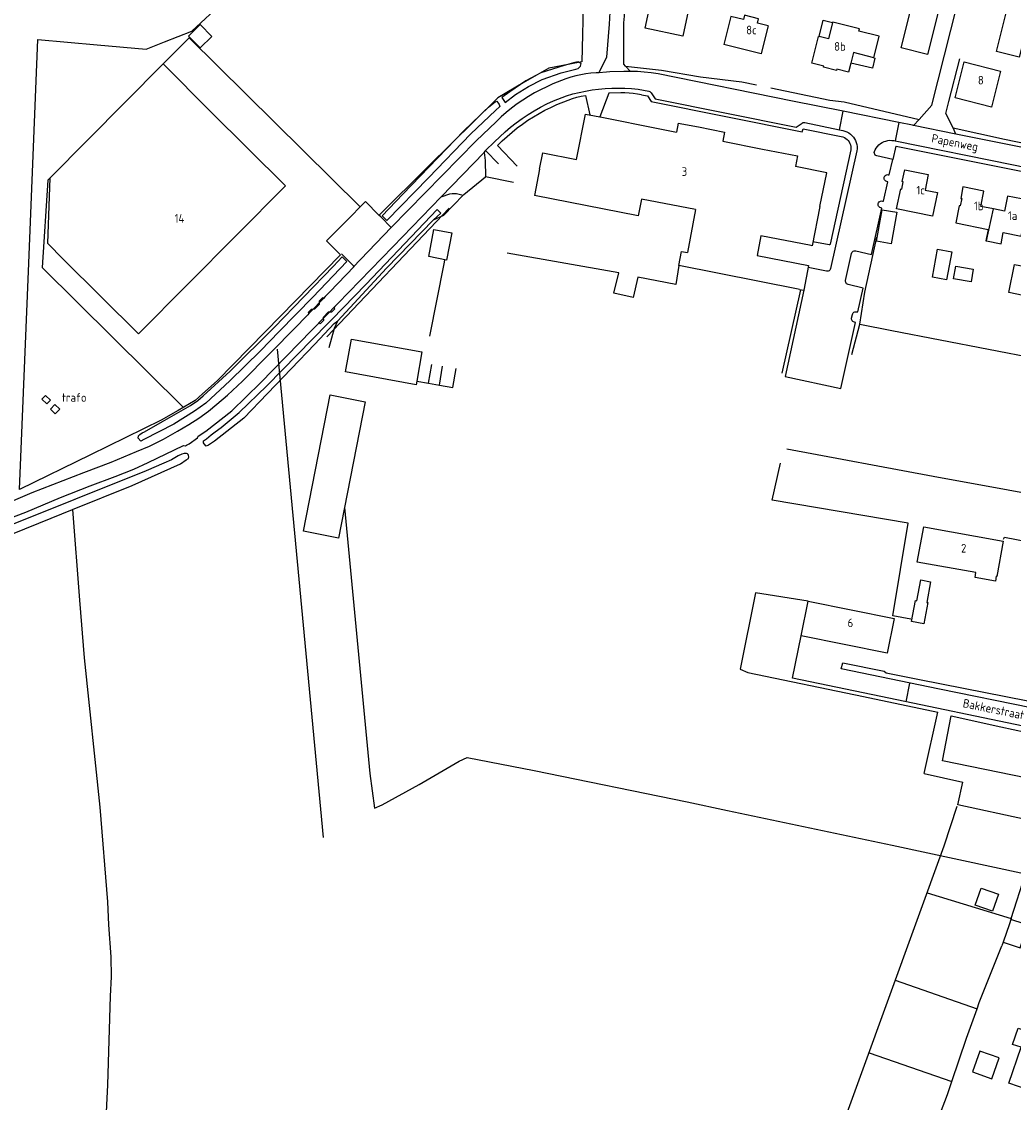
# Model space of a CAD drawing. Header units: metres. Extents: x 233874 to 239264, y 443832 to 448222.
# Tile 184 of 198: x 237457 to 237745, y 447522 to 447836. Entities that reach past the tile are written whole.
import ezdxf

# ---------------------------------------------------------------- set-up
doc = ezdxf.new("R2010")
doc.units = ezdxf.units.M
doc.header["$MEASUREMENT"] = 0
for name, color, linetype in [('BIJGEBOUW', 4, 'Continuous'), ('DAKRAND', 4, 'Continuous'), ('DAKRAND-BYG', 4, 'Continuous'), ('FUNKTIEAAND', 253, 'Continuous'), ('HEG', 253, 'Continuous'), ('HEK', 253, 'Continuous'), ('HOOFDGEBOUW', 4, 'Continuous'), ('HOUTWAL', 253, 'Continuous'), ('HUISNUMMER', 253, 'Continuous'), ('INSTEEKSLOOT', 153, 'Continuous'), ('KANTVERH', 253, 'Continuous'), ('MUUR', 253, 'Continuous'), ('OVERVBOUW', 253, 'Continuous'), ('RASTER', 253, 'Continuous'), ('STRAATNAAM', 253, 'Continuous'), ('TUSSENMUUR', 253, 'Continuous')]:
    doc.layers.add(name, color=color, linetype=linetype)
doc.styles.get("Standard").update_dxf_attribs({"font": 'iso.shx'})

msp = doc.modelspace()

# ---------------------------------------------------------------- linework, layer by layer
at = {"layer": 'BIJGEBOUW'}
for points in [[(237720, 447826.64), (237712.33, 447828.54), (237718.03, 447851.39), (237725.69, 447849.49), (237720, 447826.64)], [(237464.13, 447727.64), (237465.55, 447726.31), (237464.52, 447725.22), (237463.1, 447726.56), (237464.13, 447727.64)], [(237549.08, 447686.26), (237538.97, 447688.25), (237546.74, 447727.84), (237556.85, 447725.86), (237549.08, 447686.26)], [(237466.85, 447725.06), (237468.28, 447723.7), (237466.96, 447722.33), (237465.54, 447723.69), (237466.85, 447725.06)]]:
    msp.add_lwpolyline(points, dxfattribs=at)
at = {"layer": 'DAKRAND'}
for p, q in [((237498.27, 447823.88), (237465.38, 447790.77)), ((237512.02, 447810.08), (237498.27, 447823.88)), ((237652.67, 447781.61), (237650.35, 447769.13)), ((237682.51, 447758.49), (237647.85, 447765.35))]:
    msp.add_line(p, q, dxfattribs=at)
for points in [[(237688.56, 447831.84), (237689.69, 447836.6), (237692.47, 447835.94)], [(237688.76, 447782.47), (237690.8, 447792.32), (237681.66, 447794.08)], [(237465.38, 447790.77), (237464.73, 447771.87), (237469.4, 447767.1)]]:
    msp.add_lwpolyline(points, dxfattribs=at)
at = {"layer": 'DAKRAND-BYG'}
msp.add_line((237735.61, 447584.69), (237740.58, 447582.93), dxfattribs=at)
for points in [[(237505.57, 447831.99), (237509.01, 447835.33), (237512.34, 447831.84), (237508.99, 447828.53), (237505.57, 447831.99)], [(237711.07, 447780.84), (237709.45, 447771.72), (237705.23, 447772.47), (237706.85, 447781.59), (237711.07, 447780.84)], [(237581.97, 447774.87), (237580.46, 447766.97), (237575.3, 447767.96), (237576.82, 447775.86), (237581.97, 447774.87)], [(237727.02, 447769.36), (237725.51, 447761.22), (237721.4, 447761.98), (237722.91, 447770.12), (237727.02, 447769.36)], [(237728.18, 447765.2), (237733.26, 447764.31), (237732.62, 447760.66), (237727.5, 447761.55), (237728.18, 447765.2)], [(237743.56, 447757.51), (237745.22, 447765.71), (237749.43, 447764.86), (237747.77, 447756.66), (237743.56, 447757.51)], [(237573.28, 447740.34), (237571.86, 447731.81), (237571.68, 447730.73), (237551.14, 447734.48), (237552.91, 447743.97), (237573.28, 447740.34)], [(237720.88, 447673.59), (237719.76, 447667.6), (237720.09, 447667.54), (237718.93, 447661.39), (237715.36, 447662.07), (237716.51, 447668.14), (237716.9, 447668.07), (237718.04, 447674.13), (237720.88, 447673.59)], [(237740.58, 447582.93), (237738.82, 447577.96), (237733.85, 447579.72), (237735.61, 447584.69)], [(237744.18, 447575.54), (237743.74, 447574.27), (237741.92, 447568.97)], [(237741.92, 447568.97), (237746.84, 447567.31), (237748.08, 447570.89), (237754.88, 447568.74), (237755.75, 447571.81), (237744.18, 447575.54)], [(237740.82, 447535.39), (237735.17, 447537.37), (237733.04, 447531.32), (237738.68, 447529.33), (237740.82, 447535.39)]]:
    msp.add_lwpolyline(points, dxfattribs=at)
at = {"layer": 'HEG'}
for p, q in [((237701.84, 447757.64), (237705.25, 447773.57)), ((237718.99, 447617.9), (237722.95, 447635.77))]:
    msp.add_line(p, q, dxfattribs=at)
for points in [[(237642.86, 447822.1), (237654.18, 447820.19), (237666.17, 447818.65), (237670.35, 447817.79)], [(237674.54, 447816.93), (237691.66, 447813.41), (237695.79, 447812.86), (237717.55, 447807.79)], [(237715.16, 447662.74), (237709.98, 447663.73), (237714.42, 447690.61), (237674.94, 447697.3), (237677.34, 447708.01)], [(237685.36, 447667.99), (237670.13, 447670.39), (237665.65, 447648.22), (237667.92, 447647.29)], [(237756.91, 447614.98), (237724.39, 447621.64), (237726.85, 447634.64), (237741.23, 447631.45), (237748.38, 447629.9)], [(237586.41, 447622.61), (237605.88, 447618.83), (237650.31, 447609.67), (237662.02, 447607.16)], [(237748.38, 447604.62), (237728.81, 447608.83), (237730.22, 447615.4)], [(237744.22, 447575.89), (237748.47, 447588.8), (237749.57, 447591.34)]]:
    msp.add_lwpolyline(points, dxfattribs=at)
at = {"layer": 'HEK'}
for p, q in [((237632.38, 447823.28), (237642.86, 447822.1)), ((237579.69, 447780.04), (237585.29, 447785.8)), ((237545.77, 447744.65), (237581.24, 447782.02)), ((237555.44, 447782.39), (237552.78, 447779.74)), ((237545.66, 447772.57), (237552.78, 447779.74)), ((237545.66, 447772.57), (237549.74, 447768.52))]:
    msp.add_line(p, q, dxfattribs=at)
for points in [[(237549.74, 447768.52), (237527.9, 447746.11), (237513.95, 447731.87), (237509.64, 447728.11), (237507.52, 447726.21), (237502.57, 447723.32), (237497.65, 447720.46), (237477.15, 447710.45), (237456.55, 447700.37), (237459.3, 447766.04), (237461.94, 447831.03), (237479.12, 447829.47), (237493.32, 447828.19), (237498.63, 447830.29), (237506.59, 447833.38), (237524.92, 447850.56), (237549.89, 447873.86), (237589.58, 447868.7), (237620.82, 447864.63)], [(237620.82, 447864.63), (237620.23, 447844.55), (237619.68, 447824.49), (237615.71, 447823.71), (237610.1, 447822.69), (237602.73, 447818.37), (237595.39, 447814.04), (237575.08, 447793.98), (237560.89, 447779.95)], [(237585.29, 447785.8), (237585.52, 447786.03), (237591.76, 447791.17)], [(237591.76, 447791.17), (237591.8, 447791.2), (237599.87, 447789.57)], [(237561.4, 447779.47), (237560.87, 447780.01), (237556.99, 447783.94), (237555.44, 447782.39)], [(237575.66, 447744.84), (237579.78, 447765.89), (237579.97, 447766.95)]]:
    msp.add_lwpolyline(points, dxfattribs=at)
at = {"layer": 'HOOFDGEBOUW'}
for p, q in [((237647.67, 447806.74), (237647.16, 447804.13)), ((237647.67, 447806.74), (237653.61, 447805.59)), ((237607.44, 447793.31), (237605.95, 447785.69)), ((237742.33, 447781.15), (237739.12, 447781.8)), ((237682.89, 447758.42), (237682.51, 447758.49)), ((237682.89, 447758.42), (237684.1, 447758.18))]:
    msp.add_line(p, q, dxfattribs=at)
for points in [[(237648, 447843.09), (237647.33, 447839.91), (237650.58, 447839.22), (237649.04, 447831.97), (237638.07, 447834.31), (237639.6, 447841.47), (237640.14, 447841.36), (237640.83, 447844.61)], [(237771.08, 447839.5), (237767.44, 447825.01), (237747.66, 447829.99), (237746.61, 447825.82), (237739.97, 447827.48), (237744.67, 447846.15), (237771.08, 447839.5)], [(237673.78, 447834.93), (237670.68, 447835.72), (237671.01, 447836.97), (237666.93, 447838.01), (237666.61, 447836.76), (237662.93, 447837.69), (237660.87, 447829.53)], [(237673.78, 447834.93), (237671.86, 447827.3), (237671.73, 447826.79), (237660.87, 447829.53)], [(237692.47, 447835.94), (237691.29, 447831.16), (237688.56, 447831.84)], [(237704.4, 447825.69), (237705.98, 447831.92), (237700.12, 447833.4), (237700.22, 447834.09), (237692.49, 447836), (237692.47, 447835.94)], [(237697.78, 447824.14), (237697.1, 447821.48), (237693.66, 447822.36), (237693.57, 447821.99), (237689.84, 447822.92), (237689.93, 447823.26), (237686.48, 447824.11), (237688.4, 447831.87), (237688.56, 447831.84)], [(237704.4, 447825.69), (237698.56, 447827.22), (237697.78, 447824.14)], [(237741.21, 447821.79), (237738.57, 447811.39), (237728.01, 447814.07), (237730.65, 447824.47), (237741.21, 447821.79)], [(237512.02, 447810.08), (237533.74, 447788.55), (237491.11, 447745.57), (237469.4, 447767.1)], [(237607.44, 447793.31), (237608.37, 447798.07), (237618.19, 447796.15), (237620.77, 447809.34), (237625.98, 447808.32), (237641.38, 447805.28), (237647.16, 447804.13)], [(237653.61, 447805.59), (237661.14, 447804.11), (237660.62, 447801.46), (237672.16, 447799.2), (237682.28, 447797.22), (237681.66, 447794.08)], [(237721.43, 447779.72), (237711.04, 447781.88), (237712.23, 447787.62), (237712.52, 447787.56), (237712.97, 447789.69), (237712.68, 447789.76), (237713.39, 447793.18), (237720.2, 447791.77), (237719.27, 447787.27), (237722.85, 447786.53), (237721.43, 447779.72)], [(237739.12, 447781.8), (237735.43, 447782.54), (237736.32, 447786.95), (237736.32, 447786.96), (237730.29, 447788.18), (237729.62, 447784.86), (237729.91, 447784.8), (237729.48, 447782.69), (237729.19, 447782.75), (237728.17, 447777.73), (237737.56, 447775.82), (237736.9, 447772.56), (237737.15, 447772.51)], [(237652.67, 447781.61), (237637.03, 447784.67), (237636.08, 447779.8), (237605.95, 447785.69)], [(237737.15, 447772.51), (237741.33, 447771.66), (237741.99, 447774.93), (237747.14, 447773.88), (237748.16, 447778.9), (237747.87, 447778.96), (237748.3, 447781.08), (237748.59, 447781.02), (237749.26, 447784.32), (237743.23, 447785.55), (237742.33, 447781.15)], [(237688.76, 447782.47), (237686.54, 447771.12), (237686.29, 447771.17), (237671.67, 447773.99), (237670.57, 447768.24), (237685.49, 447765.36), (237684.1, 447758.18)], [(237647.85, 447765.35), (237648.66, 447769.46), (237650.35, 447769.13)], [(237741.94, 447685.36), (237740.09, 447675.16), (237739.94, 447675.19), (237739.68, 447673.74), (237733.78, 447674.81), (237734.04, 447676.23), (237717.03, 447679.32), (237718.89, 447689.54), (237741.94, 447685.36)], [(237710.32, 447662.93), (237708.29, 447652.87), (237683.33, 447657.89), (237685.36, 447667.96), (237710.32, 447662.93)], [(237756.99, 447540.34), (237753.86, 447531.15), (237751.27, 447532.03), (237749.24, 447526.09), (237743.63, 447528), (237747.2, 447538.46), (237744.68, 447539.31), (237746.27, 447543.99), (237756.99, 447540.34)]]:
    msp.add_lwpolyline(points, dxfattribs=at)
at = {"layer": 'HOUTWAL'}
msp.add_line((237576.68, 447778.62), (237579.69, 447780.04), dxfattribs=at)
msp.add_lwpolyline([(237546.45, 447741.58), (237547.98, 447747.23), (237548.89, 447749.31)], dxfattribs=at)
at = {"layer": 'INSTEEKSLOOT'}
for p, q in [((237595.76, 447812.16), (237595.95, 447811.58)), ((237561.75, 447779.84), (237563.12, 447778.49)), ((237551.58, 447766.54), (237550.21, 447767.86)), ((237547.89, 447748.52), (237548.89, 447749.31))]:
    msp.add_line(p, q, dxfattribs=at)
for points in [[(237619.48, 447824.01), (237618.67, 447824.55), (237617.65, 447824.35), (237614.62, 447823.47), (237607.83, 447821.35), (237603.49, 447818.94), (237598.84, 447815.76), (237596.54, 447814.16), (237597.43, 447812.69), (237600.45, 447815.01), (237604.25, 447817.37), (237608.2, 447819.41), (237613.77, 447821.35), (237617.95, 447822.39), (237618.63, 447822.56), (237619.31, 447823.22), (237619.48, 447824.01)], [(237561.75, 447779.84), (237567.79, 447786.11), (237585.49, 447804.46), (237592.68, 447811.34), (237594.57, 447812.85), (237595.06, 447813.05), (237595.76, 447812.16)], [(237595.95, 447811.58), (237594.7, 447810.38), (237587.56, 447803.63), (237575.21, 447790.87), (237563.12, 447778.49)], [(237557.04, 447759.89), (237577.77, 447781.67), (237578.84, 447780.62), (237576.68, 447778.62)], [(237548.89, 447749.31), (237563.08, 447764.63), (237576.68, 447778.62)], [(237551.58, 447766.54), (237541.71, 447756.23), (237531.87, 447746.18), (237526.51, 447740.66), (237517.65, 447731.95), (237510.67, 447725.42), (237507.39, 447723.06), (237501.38, 447719.31), (237492.66, 447714.87), (237491.81, 447714.39), (237491, 447715.29), (237491.09, 447715.97), (237491.53, 447716.31), (237492.15, 447716.79), (237492.81, 447717.08), (237498.1, 447720.08), (237506.24, 447724.72), (237508.35, 447726.24), (237509.87, 447727.54), (237517.69, 447734.76), (237530.49, 447747.4), (237547.64, 447765.19), (237550.21, 447767.86)], [(237547.89, 447748.52), (237542.29, 447742.55), (237521.64, 447721.05), (237513.11, 447714.37), (237511.46, 447713.21), (237510.76, 447712.9), (237510.13, 447713.58), (237509.92, 447713.91), (237509.97, 447714.45), (237510.83, 447715.12), (237512.17, 447716.2), (237513.37, 447717.15), (237515.05, 447718.38), (237520.35, 447722.67), (237528.34, 447730.47), (237546, 447748.53), (237547.16, 447749.72), (237557.04, 447759.89)], [(237505.69, 447709.84), (237505.66, 447710.25), (237505.52, 447710.53), (237505.31, 447710.7), (237505.04, 447710.8), (237504.36, 447710.8), (237503.64, 447710.59), (237502.58, 447710.14), (237500.7, 447708.94), (237498.47, 447707.98), (237493.34, 447705.74), (237451.81, 447689.15), (237410.7, 447672.81), (237408.38, 447671.78)], [(237409.14, 447669.07), (237465.76, 447692.07), (237471.96, 447694.56), (237489.28, 447701.52), (237503.3, 447707.85), (237504.98, 447708.95), (237505.63, 447709.33), (237505.69, 447709.84)]]:
    msp.add_lwpolyline(points, dxfattribs=at)
at = {"layer": 'KANTVERH'}
for p, q in [((237505.83, 447831.5), (237498.27, 447823.88)), ((237555.44, 447782.39), (237505.83, 447831.5)), ((237633.84, 447821.72), (237631.89, 447821.71)), ((237615.09, 447819.56), (237611.35, 447818.09)), ((237624.64, 447821.35), (237623.86, 447821.3)), ((237636.04, 447816.54), (237639.18, 447815.98)), ((237611.5, 447813.18), (237615.24, 447814.65)), ((237612.46, 447812.07), (237615.8, 447813.39)), ((237620.81, 447814.72), (237622.04, 447809.09)), ((237694.47, 447804.78), (237695.56, 447810.15)), ((237711.72, 447806.88), (237695.56, 447810.15)), ((237684.39, 447806.86), (237694.47, 447804.78)), ((237711.72, 447806.88), (237710.66, 447801.56)), ((237728.18, 447803.55), (237715.98, 447806.02)), ((237694.47, 447804.78), (237695.48, 447804.57)), ((237591.82, 447798.72), (237594.4, 447801.27)), ((237600.93, 447794.26), (237595.25, 447800.21)), ((237710.78, 447800.07), (237709.9, 447796.14)), ((237710.26, 447801.64), (237710.66, 447801.56)), ((237578.87, 447785.31), (237591.37, 447798.21)), ((237591.37, 447798.21), (237591.79, 447798.64)), ((237591.82, 447798.72), (237591.79, 447798.64)), ((237595.53, 447794.92), (237591.82, 447798.72)), ((237699.51, 447798.68), (237691.89, 447764.48)), ((237709.9, 447796.14), (237705.3, 447797.19)), ((237564.85, 447770.84), (237578.87, 447785.31)), ((237578.87, 447785.31), (237581.46, 447786.14)), ((237583.33, 447786.27), (237585.29, 447785.8)), ((237564.44, 447776.39), (237561.4, 447779.47)), ((237553.42, 447764.86), (237564.44, 447776.39)), ((237549.98, 447768.74), (237553.64, 447765.08)), ((237696.23, 447761.04), (237697.98, 447768.88)), ((237690.68, 447763.73), (237685.37, 447764.78)), ((237683.14, 447758.37), (237677.74, 447734.09)), ((237697.97, 447750.09), (237698.24, 447751.16)), ((237489.75, 447706.28), (237493.87, 447708.2)), ((237713.77, 447638.73), (237714.84, 447644.16))]:
    msp.add_line(p, q, dxfattribs=at)
for points in [[(237624.64, 447821.35), (237626.94, 447825.88), (237627.76, 447835.43), (237628.28, 447845.97), (237629.91, 447854.83), (237630, 447855.85), (237630.52, 447857.12)], [(237631.88, 447835.79), (237632.05, 447837.78), (237632.11, 447843.19), (237632.59, 447844.82), (237634.28, 447853.27), (237636.23, 447857.55)], [(237715.98, 447806.02), (237717.55, 447807.79), (237721.22, 447811.94), (237728.63, 447840.94)], [(237633.84, 447821.72), (237632.38, 447823.28), (237631.88, 447823.82), (237631.88, 447835.79)], [(237728.18, 447803.55), (237727.43, 447805.32), (237725.35, 447809.55), (237726.17, 447812.99), (237729.35, 447825.35)], [(237631.89, 447821.71), (237627.87, 447821.57), (237626.85, 447821.48), (237624.64, 447821.35)], [(237641.82, 447821.02), (237639.84, 447821.3), (237637.84, 447821.52), (237635.84, 447821.66), (237633.84, 447821.72)], [(237623.86, 447821.3), (237622.37, 447821.18), (237620.88, 447821), (237619.41, 447820.74), (237617.95, 447820.42), (237616.51, 447820.02), (237615.09, 447819.56)], [(237695.56, 447810.15), (237680.87, 447813.12), (237641.82, 447821.02)], [(237611.35, 447818.09), (237609.52, 447817.29), (237607.73, 447816.42), (237605.96, 447815.48), (237604.24, 447814.47), (237602.56, 447813.4), (237600.92, 447812.27), (237599.32, 447811.07), (237597.77, 447809.81), (237596.27, 447808.49), (237594.83, 447807.11)], [(237615.24, 447814.65), (237617.08, 447815.18), (237618.93, 447815.64), (237620.81, 447816.03), (237622.69, 447816.35), (237624.59, 447816.6), (237626.49, 447816.77), (237628.4, 447816.87), (237630.31, 447816.9), (237632.23, 447816.85), (237634.13, 447816.73), (237636.04, 447816.54)], [(237631.02, 447815.53), (237627.54, 447815.43), (237624.98, 447808.52)], [(237637.01, 447814.89), (237635.82, 447815.13), (237634.63, 447815.32), (237633.43, 447815.45), (237632.22, 447815.52), (237631.02, 447815.53)], [(237639.18, 447815.98), (237639.43, 447815.88), (237639.64, 447815.73), (237639.81, 447815.52)], [(237639.81, 447815.52), (237640.97, 447813.76), (237681.9, 447805.52), (237683.6, 447806.66)], [(237594.4, 447801.27), (237595.9, 447802.74), (237597.45, 447804.15), (237599.05, 447805.5), (237600.7, 447806.79), (237602.39, 447808.02), (237604.13, 447809.19), (237605.92, 447810.29), (237607.74, 447811.32), (237609.6, 447812.28), (237611.5, 447813.18)], [(237595.25, 447800.21), (237596.6, 447801.56), (237598.01, 447802.86), (237599.46, 447804.11), (237600.95, 447805.3), (237602.49, 447806.44), (237604.06, 447807.53), (237605.68, 447808.55), (237607.33, 447809.52), (237609.01, 447810.43), (237610.72, 447811.28), (237612.46, 447812.07)], [(237615.8, 447813.39), (237617.02, 447813.83), (237618.27, 447814.2), (237619.53, 447814.49), (237620.81, 447814.72)], [(237637.01, 447814.89), (237638.74, 447814.59), (237639.79, 447813.01), (237683.67, 447804.15), (237683.88, 447805.08), (237694.97, 447802.84)], [(237727.43, 447805.32), (237742.36, 447802.02), (237761.59, 447798.09), (237766.55, 447797.3), (237773.33, 447795.76), (237777.01, 447795.45), (237793.93, 447791.99), (237816.81, 447787.76), (237819.12, 447788.79), (237820.8, 447790.32), (237821.77, 447811.52)], [(237594.83, 447807.11), (237589.02, 447801.55), (237564.44, 447776.39)], [(237683.6, 447806.66), (237683.77, 447806.79), (237683.97, 447806.87), (237684.18, 447806.89), (237684.39, 447806.86)], [(237715.98, 447806.02), (237715.64, 447806.09), (237711.72, 447806.88)], [(237694.97, 447802.84), (237695.43, 447802.72), (237695.87, 447802.53), (237696.29, 447802.29), (237696.66, 447801.99), (237696.99, 447801.64), (237697.26, 447801.25), (237697.48, 447800.82), (237697.64, 447800.37), (237697.73, 447799.9), (237697.76, 447799.42), (237697.71, 447798.94)], [(237695.48, 447804.57), (237696.06, 447804.4), (237696.62, 447804.17), (237697.15, 447803.88), (237697.64, 447803.52), (237698.08, 447803.11), (237698.48, 447802.66), (237698.82, 447802.16), (237699.1, 447801.63), (237699.32, 447801.06), (237699.47, 447800.48), (237699.55, 447799.88), (237699.56, 447799.28), (237699.51, 447798.68)], [(237764.97, 447796.13), (237758.19, 447797.48), (237728.18, 447803.55)], [(237704.61, 447798.43), (237704.84, 447798.97), (237705.14, 447799.48), (237705.49, 447799.95), (237705.9, 447800.37), (237706.35, 447800.75), (237706.85, 447801.07), (237707.38, 447801.33), (237707.93, 447801.52), (237708.5, 447801.65), (237709.09, 447801.72), (237709.68, 447801.71), (237710.26, 447801.64)], [(237710.66, 447801.56), (237744.91, 447794.61), (237819.4, 447779.29)], [(237710.78, 447800.07), (237710.89, 447800.05), (237751.56, 447791.86), (237775.67, 447786.79)], [(237591.37, 447798.21), (237591.65, 447795.84), (237591.76, 447791.17)], [(237697.71, 447798.94), (237691.8, 447771.54), (237691.65, 447771.54), (237691.64, 447771.34), (237691.42, 447771.34), (237686.76, 447772.24)], [(237705.3, 447797.19), (237705.05, 447797.29), (237704.83, 447797.45), (237704.67, 447797.66), (237704.58, 447797.91), (237704.55, 447798.17), (237704.61, 447798.43)], [(237708.63, 447791.73), (237708.89, 447791.67), (237709.9, 447796.14)], [(237465.38, 447790.77), (237464.8, 447790.18), (237463.12, 447764.85), (237504.11, 447724.24)], [(237708.15, 447789.75), (237707.91, 447789.85), (237707.69, 447790.01), (237707.53, 447790.21), (237707.42, 447790.45), (237707.38, 447790.72), (237707.41, 447790.98), (237707.5, 447791.22), (237707.66, 447791.44), (237707.86, 447791.61), (237708.1, 447791.71), (237708.36, 447791.76), (237708.63, 447791.73)], [(237706.92, 447784.1), (237707.2, 447784.08), (237708.46, 447789.66), (237708.15, 447789.75)], [(237581.46, 447786.14), (237582.08, 447786.26), (237582.7, 447786.3), (237583.33, 447786.27)], [(237706.44, 447782.13), (237706.19, 447782.22), (237705.97, 447782.37), (237705.8, 447782.58), (237705.69, 447782.82), (237705.65, 447783.09), (237705.68, 447783.35), (237705.77, 447783.6), (237705.93, 447783.82), (237706.14, 447783.99), (237706.39, 447784.09), (237706.65, 447784.13), (237706.92, 447784.1)], [(237699.22, 447769.63), (237703.71, 447768.58), (237706.74, 447782.04), (237706.44, 447782.13)], [(237493.87, 447708.2), (237504.16, 447713.13), (237504.76, 447713.08), (237504.99, 447713.21), (237505.81, 447713.67), (237508.26, 447715.35), (237508.4, 447715.81), (237510.65, 447717.34), (237518.17, 447723.17), (237526.49, 447731.29), (237548.9, 447754.31), (237564.85, 447770.84)], [(237697.98, 447768.88), (237698.08, 447769.13), (237698.24, 447769.34), (237698.45, 447769.51), (237698.69, 447769.61), (237698.95, 447769.65), (237699.22, 447769.63)], [(237490.52, 447711.43), (237494.33, 447712.91), (237498.36, 447714.95), (237502.41, 447717.26), (237505.74, 447719.27), (237508.61, 447721.11), (237511.41, 447723.12), (237513.88, 447725.14), (237516.92, 447727.76), (237521.25, 447731.86), (237537, 447747.82), (237553.64, 447765.08)], [(237691.89, 447764.48), (237691.79, 447764.24), (237691.63, 447764.04), (237691.43, 447763.87), (237691.2, 447763.76), (237690.94, 447763.72), (237690.68, 447763.73)], [(237696.99, 447759.84), (237696.75, 447759.93), (237696.54, 447760.09), (237696.37, 447760.29), (237696.26, 447760.53), (237696.21, 447760.78), (237696.23, 447761.04)], [(237699.43, 447751.93), (237699.77, 447751.89), (237701.3, 447758.84), (237696.99, 447759.84)], [(237540.3, 447751.05), (237540.62, 447751.43), (237540.3, 447751.74), (237541.31, 447752.75), (237542.22, 447752.78), (237543.62, 447754.21), (237543.6, 447755.11), (237544.54, 447756.14), (237544.87, 447755.83), (237545.4, 447756.37)], [(237684.1, 447758.18), (237678.74, 447733.12), (237694.81, 447729.73), (237699.06, 447748.84), (237698.79, 447748.91)], [(237548.09, 447753.5), (237547.73, 447753.11), (237548.05, 447752.79), (237547.06, 447751.83), (237546.11, 447751.81), (237544.72, 447750.32), (237544.76, 447749.42), (237543.78, 447748.42), (237543.51, 447748.7), (237543.11, 447748.32)], [(237698.79, 447748.91), (237698.54, 447748.99), (237698.32, 447749.14), (237698.14, 447749.33), (237698.02, 447749.57), (237697.96, 447749.82), (237697.97, 447750.09)], [(237698.24, 447751.16), (237698.32, 447751.42), (237698.46, 447751.64), (237698.66, 447751.81), (237698.9, 447751.92), (237699.17, 447751.96), (237699.43, 447751.93)], [(237233.24, 447670.3), (237241.88, 447670.63), (237350.8, 447669.18), (237357.07, 447669.08), (237363.81, 447669.04), (237370.42, 447669.06), (237375.33, 447669.34), (237378.93, 447669.86), (237383.52, 447670.56), (237387.91, 447671.46), (237390.85, 447672.17), (237394.03, 447673.04), (237398.98, 447674.76), (237405.65, 447677.67), (237437.28, 447690.05), (237441.47, 447691.59), (237447.77, 447694.14), (237460.28, 447699.51), (237475.27, 447705.29), (237483.2, 447708.32), (237490.52, 447711.43)], [(237260.72, 447666.27), (237264.88, 447666.21), (237266.53, 447666.19), (237364.55, 447664.92), (237373.38, 447665.01), (237382.29, 447665.83), (237388.51, 447667.11), (237394.9, 447668.79), (237402.88, 447671.69), (237412.19, 447675.52), (237420.14, 447678.52), (237428.87, 447682), (237438.52, 447685.89), (237447.91, 447689.79), (237458.45, 447693.82), (237468.47, 447698.02), (237477.12, 447701.46), (237484.34, 447704.18), (237489.75, 447706.28)], [(237787.51, 447623.64), (237786.99, 447623.77), (237750.1, 447631.22), (237706.45, 447640.24), (237680.84, 447645.56), (237683.33, 447657.88)], [(237788.59, 447629.13), (237787.21, 447629.42), (237766.41, 447633.58), (237750.07, 447637.03), (237723.44, 447642.38), (237694.97, 447648.27), (237695.4, 447650.09), (237707.44, 447647.59), (237707.96, 447647.19), (237717.72, 447645.19), (237755.5, 447637.81)]]:
    msp.add_lwpolyline(points, dxfattribs=at)
at = {"layer": 'MUUR'}
for points in [[(237571.86, 447731.81), (237575.21, 447731.19), (237576.23, 447736.63)], [(237575.21, 447731.19), (237578.4, 447730.63), (237579.34, 447736.17)], [(237578.4, 447730.63), (237582.31, 447729.96), (237583.3, 447735.5)], [(237742.03, 447685.96), (237742.35, 447686.57), (237748.84, 447685.31), (237753.34, 447684.08)]]:
    msp.add_lwpolyline(points, dxfattribs=at)
at = {"layer": 'OVERVBOUW'}
msp.add_lwpolyline([(237704.4, 447825.69), (237704.76, 447825.59), (237704.06, 447822.65), (237697.78, 447824.14)], dxfattribs=at)
at = {"layer": 'RASTER'}
for p, q in [((237531.29, 447741.06), (237544.66, 447599.37)), ((237718.99, 447617.9), (237730.22, 447615.4)), ((237719.88, 447583.25), (237744.29, 447575.87)), ((237744.29, 447575.87), (237744.18, 447575.54)), ((237741.92, 447568.97), (237741.55, 447567.87)), ((237710.66, 447557.97), (237734.37, 447549.61)), ((237703.03, 447536.88), (237727.05, 447528.49))]:
    msp.add_line(p, q, dxfattribs=at)
for points in [[(237647.85, 447765.35), (237646.96, 447759.89), (237635.93, 447762.03), (237634.61, 447756.05), (237629.04, 447757.36), (237630.42, 447763.22), (237598.09, 447768.94)], [(237698.04, 447739.54), (237700.32, 447748.31), (237701.84, 447757.64)], [(237700.32, 447748.31), (237709.62, 447746.56), (237751.67, 447738.4), (237764.64, 447735.75)], [(237765.07, 447687.5), (237765.28, 447696.03), (237765.13, 447696.23), (237721.68, 447704.1), (237679.19, 447712.04)], [(237471.96, 447694.56), (237473.98, 447668.21), (237475.31, 447651.54), (237479.85, 447608.12), (237482.08, 447580.71), (237482.41, 447574.05), (237483.08, 447564.72), (237483.15, 447558.89), (237482.89, 447553.32), (237482.09, 447527.56), (237480.74, 447500), (237480.44, 447493.85), (237480.99, 447454.93)], [(237550.83, 447695.18), (237558.19, 447617.89), (237559.55, 447607.89), (237561.82, 447608.83), (237572.51, 447614.76), (237584.09, 447621.52), (237586.41, 447622.61)], [(237667.92, 447647.29), (237701.4, 447640.28), (237722.95, 447635.77)], [(237692.74, 447508.55), (237724.84, 447596.91), (237728.62, 447608.42)], [(237662.02, 447607.16), (237709.74, 447597.15), (237748.47, 447588.8)], [(237734.37, 447549.61), (237735.03, 447551.46), (237741.55, 447567.87)], [(237727.05, 447528.49), (237731.34, 447541.13), (237734.37, 447549.61)], [(237716.36, 447500.1), (237716.38, 447500.16), (237725.8, 447524.8), (237727.05, 447528.49)]]:
    msp.add_lwpolyline(points, dxfattribs=at)
at = {"layer": 'TUSSENMUUR'}
msp.add_line((237737.15, 447772.51), (237739.12, 447781.8), dxfattribs=at)

# ---------------------------------------------------------------- texts
at = {"layer": 'FUNKTIEAAND'}
msp.add_text('trafo', height=2.5, dxfattribs=at).set_placement((237468.91, 447725.82))
at = {"layer": 'HUISNUMMER'}
for s, p in [('8c', (237667.4, 447832.49)), ('8b', (237692.92, 447827.72)), ('8', (237734.61, 447817.93)), ('3', (237648.71, 447791.4)), ('1c', (237716.78, 447786.01)), ('1b', (237733.46, 447781.42)), ('1a', (237743.32, 447778.6)), ('14', (237501.57, 447777.83)), ('2', (237729.74, 447682.08)), ('6', (237696.82, 447660.41))]:
    msp.add_text(s, height=2.5, dxfattribs=at).set_placement(p)
at = {"layer": 'STRAATNAAM'}
for s, rotation, p in [('Papenweg', 349.0387, (237721, 447801.15)), ('Bakkerstraat', 348.3977, (237730.08, 447637.21))]:
    msp.add_text(s, height=2.5, rotation=rotation, dxfattribs=at).set_placement(p)

doc.saveas('drawing.dxf')
